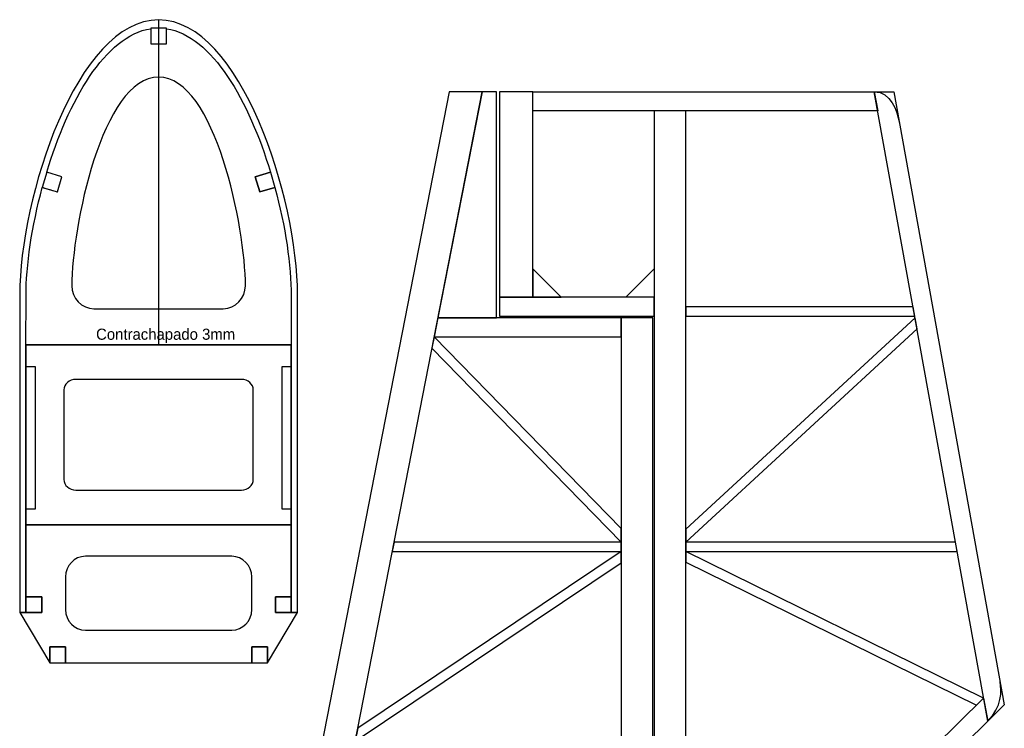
# Model space of a CAD drawing. Header units: millimetres. Extents: x 69 to 698, y -204 to 471.
# Tile 4 of 4: x 386 to 698, y 177 to 402. Entities that reach past the tile are written whole.
import ezdxf

# ---------------------------------------------------------------- set-up
doc = ezdxf.new("R2010")
doc.units = ezdxf.units.MM
doc.layers.add('Cuadernas', color=7, linetype='Continuous')
doc.layers.add('estabilizador', color=7, linetype='Continuous')
doc.styles.get("Standard").update_dxf_attribs({"font": 'txt.shx', "bigfont": 'extfont2.shx'})

msp = doc.modelspace()

# ---------------------------------------------------------------- linework, layer by layer
at = {"layer": 'Cuadernas'}
for points in [[(427.69, 393.98), (432.69, 393.98), (432.69, 398.98), (427.69, 398.98), (427.69, 393.98)], [(388.17, 241.83), (472.2, 241.83), (472.2, 298.79), (388.17, 298.79), (388.17, 241.83)], [(388.17, 214.06), (393.17, 214.06), (393.17, 219.06), (388.17, 219.06), (388.17, 214.06)], [(467.2, 214.06), (472.2, 214.06), (472.2, 219.06), (467.2, 219.06), (467.2, 214.06)], [(395.69, 198.17), (400.69, 198.17), (400.69, 203.17), (395.69, 203.17), (395.69, 198.17)], [(459.69, 198.17), (464.69, 198.17), (464.69, 203.17), (459.69, 203.17), (459.69, 198.17)]]:
    msp.add_lwpolyline(points, close=True, dxfattribs=at)
for points, knots in [([(474.19, 214.06), (474.19, 214.06), (472.2, 214.06), (472.2, 214.06), (472.2, 214.06), (472.2, 214.06), (472.2, 298.79), (472.2, 298.79), (472.2, 298.79), (472.2, 298.79), (388.17, 298.79), (388.17, 298.79), (388.17, 298.79), (388.17, 298.79), (388.17, 214.06), (388.17, 214.06), (388.17, 214.06), (388.17, 214.06), (386.18, 214.06), (386.18, 214.06), (386.18, 214.06), (386.18, 214.06), (386.18, 314.56), (386.18, 314.56), (386.18, 314.56), (386.18, 345.05), (404.26, 401.66), (430.19, 401.6), (430.19, 401.6), (456.11, 401.66), (474.2, 345.05), (474.19, 314.56), (474.19, 314.56), (474.19, 314.56), (474.19, 214.06), (474.19, 214.06)], [0, 0, 0, 0, 0.111111, 0.111111, 0.111111, 0.111111, 0.222222, 0.222222, 0.222222, 0.222222, 0.333333, 0.333333, 0.333333, 0.333333, 0.444444, 0.444444, 0.444444, 0.444444, 0.555556, 0.555556, 0.555556, 0.555556, 0.666667, 0.666667, 0.666667, 0.666667, 0.777778, 0.777778, 0.777778, 0.777778, 0.888889, 0.888889, 0.888889, 0.888889, 1, 1, 1, 1]), ([(430.19, 401.6), (430.19, 401.6), (430.19, 342.68), (430.19, 342.68), (430.19, 342.68), (430.19, 342.68), (430.19, 298.79), (430.19, 298.79)], [0, 0, 0, 0, 0.5, 0.5, 0.5, 0.5, 1, 1, 1, 1]), ([(394.77, 353.39), (394.77, 353.39), (399.56, 351.95), (399.56, 351.95), (399.56, 351.95), (399.56, 351.95), (398.13, 347.16), (398.13, 347.16), (398.13, 347.16), (398.13, 347.16), (393.34, 348.59), (393.34, 348.59), (393.34, 348.59), (393.34, 348.59), (394.77, 353.39), (394.77, 353.39)], [0, 0, 0, 0, 0.25, 0.25, 0.25, 0.25, 0.5, 0.5, 0.5, 0.5, 0.75, 0.75, 0.75, 0.75, 1, 1, 1, 1]), ([(465.61, 353.39), (465.61, 353.39), (460.82, 351.95), (460.82, 351.95), (460.82, 351.95), (460.82, 351.95), (462.25, 347.16), (462.25, 347.16), (462.25, 347.16), (462.25, 347.16), (467.04, 348.59), (467.04, 348.59), (467.04, 348.59), (467.04, 348.59), (465.61, 353.39), (465.61, 353.39)], [0, 0, 0, 0, 0.25, 0.25, 0.25, 0.25, 0.5, 0.5, 0.5, 0.5, 0.75, 0.75, 0.75, 0.75, 1, 1, 1, 1])]:
    msp.add_open_spline(points, degree=3, knots=knots, dxfattribs=at)
at = {"layer": 'Cuadernas', "color": 254}
for points, knots in [([(430.19, 393.98), (430.19, 393.98), (430.19, 393.98), (430.19, 393.98), (430.19, 393.98), (430.19, 393.98), (427.69, 393.98), (427.69, 393.98), (427.69, 393.98), (427.69, 393.98), (427.69, 398.82), (427.69, 398.82), (427.69, 398.82), (413.22, 396.67), (401.54, 375.8), (394.73, 353.39), (394.73, 353.39), (394.73, 353.39), (399.56, 351.95), (399.56, 351.95), (399.56, 351.95), (399.56, 351.95), (398.13, 347.16), (398.13, 347.16), (398.13, 347.16), (398.11, 347.08), (393.38, 348.67), (393.35, 348.59), (393.35, 348.59), (390.02, 336.27), (388.18, 323.86), (388.18, 314.17), (388.18, 314.17), (388.18, 314.17), (388.17, 298.79), (388.17, 298.79), (388.17, 298.79), (388.17, 298.79), (472.21, 298.79), (472.21, 298.79), (472.21, 298.79), (472.21, 298.79), (472.19, 314.17), (472.19, 314.17), (472.19, 314.17), (472.2, 323.86), (470.36, 336.27), (467.02, 348.58), (467.02, 348.58), (467.02, 348.58), (462.25, 347.16), (462.25, 347.16), (462.25, 347.16), (462.25, 347.16), (460.82, 351.95), (460.82, 351.95), (460.82, 351.95), (460.82, 351.95), (465.64, 353.4), (465.64, 353.4), (465.64, 353.4), (458.83, 375.8), (447.15, 396.67), (432.69, 398.82), (432.69, 398.82), (432.69, 398.82), (432.69, 393.98), (432.69, 393.98), (432.69, 393.98), (432.69, 393.98), (430.19, 393.98), (430.19, 393.98)], [0, 0, 0, 0, 0.055556, 0.055556, 0.055556, 0.055556, 0.111111, 0.111111, 0.111111, 0.111111, 0.166667, 0.166667, 0.166667, 0.166667, 0.222222, 0.222222, 0.222222, 0.222222, 0.277778, 0.277778, 0.277778, 0.277778, 0.333333, 0.333333, 0.333333, 0.333333, 0.388889, 0.388889, 0.388889, 0.388889, 0.444444, 0.444444, 0.444444, 0.444444, 0.5, 0.5, 0.5, 0.5, 0.555556, 0.555556, 0.555556, 0.555556, 0.611111, 0.611111, 0.611111, 0.611111, 0.666667, 0.666667, 0.666667, 0.666667, 0.722222, 0.722222, 0.722222, 0.722222, 0.777778, 0.777778, 0.777778, 0.777778, 0.833333, 0.833333, 0.833333, 0.833333, 0.888889, 0.888889, 0.888889, 0.888889, 0.944444, 0.944444, 0.944444, 0.944444, 1, 1, 1, 1]), ([(430.19, 383.5), (448.13, 383.5), (457.69, 335.55), (457.69, 317.49), (457.69, 317.49), (457.69, 313.48), (454.53, 310.2), (450.67, 310.2), (450.67, 310.2), (450.67, 310.2), (409.7, 310.2), (409.7, 310.2), (409.7, 310.2), (405.84, 310.2), (402.69, 313.48), (402.69, 317.49), (402.69, 317.49), (402.69, 335.56), (412.23, 383.5), (430.19, 383.5)], [0, 0, 0, 0, 0.2, 0.2, 0.2, 0.2, 0.4, 0.4, 0.4, 0.4, 0.6, 0.6, 0.6, 0.6, 0.8, 0.8, 0.8, 0.8, 1, 1, 1, 1]), ([(388.17, 298.79), (388.17, 298.79), (388.17, 291.81), (388.17, 291.81), (388.17, 291.81), (388.17, 291.81), (391.17, 291.81), (391.17, 291.81), (391.17, 291.81), (391.17, 291.81), (391.17, 246.82), (391.17, 246.82), (391.17, 246.82), (391.17, 246.82), (388.17, 246.82), (388.17, 246.82), (388.17, 246.82), (388.17, 246.82), (388.17, 241.83), (388.17, 241.83), (388.17, 241.83), (388.17, 241.83), (472.2, 241.83), (472.2, 241.83), (472.2, 241.83), (472.2, 241.83), (472.2, 246.82), (472.2, 246.82), (472.2, 246.82), (472.2, 246.82), (469.2, 246.82), (469.2, 246.82), (469.2, 246.82), (469.2, 246.82), (469.2, 291.81), (469.2, 291.81), (469.2, 291.81), (469.2, 291.81), (472.2, 291.81), (472.2, 291.81), (472.2, 291.81), (472.2, 291.81), (472.2, 298.79), (472.2, 298.79), (472.2, 298.79), (472.2, 298.79), (388.17, 298.79), (388.17, 298.79)], [0, 0, 0, 0, 0.083333, 0.083333, 0.083333, 0.083333, 0.166667, 0.166667, 0.166667, 0.166667, 0.25, 0.25, 0.25, 0.25, 0.333333, 0.333333, 0.333333, 0.333333, 0.416667, 0.416667, 0.416667, 0.416667, 0.5, 0.5, 0.5, 0.5, 0.583333, 0.583333, 0.583333, 0.583333, 0.666667, 0.666667, 0.666667, 0.666667, 0.75, 0.75, 0.75, 0.75, 0.833333, 0.833333, 0.833333, 0.833333, 0.916667, 0.916667, 0.916667, 0.916667, 1, 1, 1, 1]), ([(403.93, 287.81), (403.93, 287.81), (456.43, 287.81), (456.43, 287.81), (456.43, 287.81), (458.5, 287.81), (460.18, 286.31), (460.18, 284.47), (460.18, 284.47), (460.18, 284.47), (460.18, 256.14), (460.18, 256.14), (460.18, 256.14), (460.18, 254.31), (458.5, 252.81), (456.43, 252.81), (456.43, 252.81), (456.43, 252.81), (403.93, 252.81), (403.93, 252.81), (403.93, 252.81), (401.87, 252.81), (400.18, 254.31), (400.18, 256.14), (400.18, 256.14), (400.18, 256.14), (400.18, 284.47), (400.18, 284.47), (400.18, 284.47), (400.18, 286.31), (401.87, 287.81), (403.93, 287.81)], [0, 0, 0, 0, 0.125, 0.125, 0.125, 0.125, 0.25, 0.25, 0.25, 0.25, 0.375, 0.375, 0.375, 0.375, 0.5, 0.5, 0.5, 0.5, 0.625, 0.625, 0.625, 0.625, 0.75, 0.75, 0.75, 0.75, 0.875, 0.875, 0.875, 0.875, 1, 1, 1, 1]), ([(395.69, 198.16), (395.69, 198.16), (386.18, 214.06), (386.18, 214.06), (386.18, 214.06), (386.18, 214.06), (393.17, 214.06), (393.17, 214.06), (393.17, 214.06), (393.17, 214.06), (393.17, 219.06), (393.17, 219.06), (393.17, 219.06), (393.17, 219.06), (388.17, 219.06), (388.17, 219.06), (388.17, 219.06), (388.17, 219.06), (388.17, 227.16), (388.17, 227.16), (388.17, 227.16), (388.17, 227.16), (388.17, 241.83), (388.17, 241.83), (388.17, 241.83), (388.17, 241.83), (472.2, 241.83), (472.2, 241.83), (472.2, 241.83), (472.2, 241.83), (472.2, 227.16), (472.2, 227.16), (472.2, 227.16), (472.2, 227.16), (472.2, 219.06), (472.2, 219.06), (472.2, 219.06), (472.2, 219.06), (467.2, 219.06), (467.2, 219.06), (467.2, 219.06), (467.2, 219.06), (467.2, 214.06), (467.2, 214.06), (467.2, 214.06), (467.2, 214.06), (474.19, 214.06), (474.19, 214.06), (474.19, 214.06), (474.19, 214.06), (464.69, 198.16), (464.69, 198.16), (464.69, 198.16), (464.69, 198.16), (464.69, 203.16), (464.69, 203.16), (464.69, 203.16), (464.69, 203.16), (459.69, 203.16), (459.69, 203.16), (459.69, 203.16), (459.69, 203.16), (459.69, 198.16), (459.69, 198.16), (459.69, 198.16), (459.69, 198.16), (400.69, 198.16), (400.69, 198.16), (400.69, 198.16), (400.69, 198.16), (400.69, 203.16), (400.69, 203.16), (400.69, 203.16), (400.69, 203.16), (395.69, 203.16), (395.69, 203.16), (395.69, 203.16), (395.69, 203.16), (395.69, 198.16), (395.69, 198.16)], [0, 0, 0, 0, 0.05, 0.05, 0.05, 0.05, 0.1, 0.1, 0.1, 0.1, 0.15, 0.15, 0.15, 0.15, 0.2, 0.2, 0.2, 0.2, 0.25, 0.25, 0.25, 0.25, 0.3, 0.3, 0.3, 0.3, 0.35, 0.35, 0.35, 0.35, 0.4, 0.4, 0.4, 0.4, 0.45, 0.45, 0.45, 0.45, 0.5, 0.5, 0.5, 0.5, 0.55, 0.55, 0.55, 0.55, 0.6, 0.6, 0.6, 0.6, 0.65, 0.65, 0.65, 0.65, 0.7, 0.7, 0.7, 0.7, 0.75, 0.75, 0.75, 0.75, 0.8, 0.8, 0.8, 0.8, 0.85, 0.85, 0.85, 0.85, 0.9, 0.9, 0.9, 0.9, 0.95, 0.95, 0.95, 0.95, 1, 1, 1, 1]), ([(406.98, 231.83), (406.98, 231.83), (453.39, 231.83), (453.39, 231.83), (453.39, 231.83), (456.85, 231.83), (459.69, 228.9), (459.69, 225.33), (459.69, 225.33), (459.69, 225.33), (459.69, 214.97), (459.69, 214.97), (459.69, 214.97), (459.69, 211.4), (456.85, 208.47), (453.39, 208.47), (453.39, 208.47), (453.39, 208.47), (406.98, 208.47), (406.98, 208.47), (406.98, 208.47), (403.52, 208.47), (400.69, 211.4), (400.69, 214.97), (400.69, 214.97), (400.69, 214.97), (400.69, 225.33), (400.69, 225.33), (400.69, 225.33), (400.69, 228.9), (403.52, 231.83), (406.98, 231.83)], [0, 0, 0, 0, 0.125, 0.125, 0.125, 0.125, 0.25, 0.25, 0.25, 0.25, 0.375, 0.375, 0.375, 0.375, 0.5, 0.5, 0.5, 0.5, 0.625, 0.625, 0.625, 0.625, 0.75, 0.75, 0.75, 0.75, 0.875, 0.875, 0.875, 0.875, 1, 1, 1, 1])]:
    msp.add_open_spline(points, degree=3, knots=knots, dxfattribs=at)
at = {"layer": 'Cuadernas'}
msp.add_open_spline([(428.94, 393.98), (428.94, 393.98), (430.19, 393.98), (430.19, 393.98)], degree=3, dxfattribs=at)
at = {"layer": 'estabilizador'}
for points in [[(548.72, 313.84), (548.72, 378.84), (538.22, 378.84), (538.22, 313.84), (548.72, 313.84)], [(597.22, 109.84), (597.22, 372.84), (587.22, 372.84), (587.22, 109.84), (597.22, 109.84)], [(587.22, 307.84), (587.22, 313.84), (538.22, 313.84), (538.22, 307.84), (587.22, 307.84)], [(586.72, 98.84), (586.72, 307.34), (576.72, 307.34), (576.72, 98.84), (586.72, 98.84)]]:
    msp.add_lwpolyline(points, close=True, dxfattribs=at)
for points, knots in [([(471.22, 98.84), (471.22, 98.84), (471.21, 117.89), (471.21, 117.89), (471.21, 117.89), (471.21, 117.89), (522.28, 378.84), (522.28, 378.84), (522.28, 378.84), (522.28, 378.84), (532.65, 378.84), (532.65, 378.84), (532.65, 378.84), (532.65, 378.84), (493.25, 177.49), (493.25, 177.49), (493.25, 177.49), (493.25, 177.49), (492.43, 173.33), (492.43, 173.33), (492.43, 173.33), (492.43, 173.33), (477.85, 98.84), (477.85, 98.84), (477.85, 98.84), (477.85, 98.84), (471.22, 98.84), (471.22, 98.84)], [0, 0, 0, 0, 0.142857, 0.142857, 0.142857, 0.142857, 0.285714, 0.285714, 0.285714, 0.285714, 0.428571, 0.428571, 0.428571, 0.428571, 0.571429, 0.571429, 0.571429, 0.571429, 0.714286, 0.714286, 0.714286, 0.714286, 0.857143, 0.857143, 0.857143, 0.857143, 1, 1, 1, 1]), ([(518.66, 307.34), (518.66, 307.34), (532.65, 378.84), (532.65, 378.84), (532.65, 378.84), (532.65, 378.84), (537.22, 378.84), (537.22, 378.84), (537.22, 378.84), (537.22, 378.84), (537.22, 307.34), (537.22, 307.34), (537.22, 307.34), (537.22, 307.34), (518.66, 307.34), (518.66, 307.34)], [0, 0, 0, 0, 0.25, 0.25, 0.25, 0.25, 0.5, 0.5, 0.5, 0.5, 0.75, 0.75, 0.75, 0.75, 1, 1, 1, 1]), ([(548.72, 378.84), (548.72, 378.84), (548.72, 372.84), (548.72, 372.84), (548.72, 372.84), (548.72, 372.84), (657.99, 372.84), (657.99, 372.84), (657.99, 372.84), (657.99, 372.84), (656.91, 378.84), (656.91, 378.84), (656.91, 378.84), (656.91, 378.84), (548.72, 378.84), (548.72, 378.84)], [0, 0, 0, 0, 0.25, 0.25, 0.25, 0.25, 0.5, 0.5, 0.5, 0.5, 0.75, 0.75, 0.75, 0.75, 1, 1, 1, 1]), ([(656.91, 378.84), (656.91, 378.84), (692.86, 179.7), (692.86, 179.7), (692.86, 179.7), (692.86, 179.7), (698.09, 184.86), (698.09, 184.86), (698.09, 184.86), (698.09, 184.86), (663.07, 378.84), (663.07, 378.84), (663.07, 378.84), (663.07, 378.84), (656.91, 378.84), (656.91, 378.84)], [0, 0, 0, 0, 0.25, 0.25, 0.25, 0.25, 0.5, 0.5, 0.5, 0.5, 0.75, 0.75, 0.75, 0.75, 1, 1, 1, 1]), ([(548.72, 313.84), (548.72, 313.84), (548.72, 322.84), (548.72, 322.84), (548.72, 322.84), (548.72, 322.84), (557.72, 313.84), (557.72, 313.84), (557.72, 313.84), (557.72, 313.84), (548.72, 313.84), (548.72, 313.84)], [0, 0, 0, 0, 0.333333, 0.333333, 0.333333, 0.333333, 0.666667, 0.666667, 0.666667, 0.666667, 1, 1, 1, 1]), ([(587.22, 313.84), (587.22, 313.84), (587.22, 322.84), (587.22, 322.84), (587.22, 322.84), (587.22, 322.84), (578.22, 313.84), (578.22, 313.84), (578.22, 313.84), (578.22, 313.84), (587.22, 313.84), (587.22, 313.84)], [0, 0, 0, 0, 0.333333, 0.333333, 0.333333, 0.333333, 0.666667, 0.666667, 0.666667, 0.666667, 1, 1, 1, 1]), ([(597.22, 307.84), (597.22, 307.84), (597.22, 310.84), (597.22, 310.84), (597.22, 310.84), (597.22, 310.84), (669.18, 310.84), (669.18, 310.84), (669.18, 310.84), (669.18, 310.84), (669.72, 307.84), (669.72, 307.84), (669.72, 307.84), (669.72, 307.84), (597.22, 307.84), (597.22, 307.84)], [0, 0, 0, 0, 0.25, 0.25, 0.25, 0.25, 0.5, 0.5, 0.5, 0.5, 0.75, 0.75, 0.75, 0.75, 1, 1, 1, 1]), ([(576.72, 307.34), (576.72, 307.34), (576.72, 301.34), (576.72, 301.34), (576.72, 301.34), (576.72, 301.34), (517.48, 301.34), (517.48, 301.34), (517.48, 301.34), (517.48, 301.34), (518.66, 307.34), (518.66, 307.34), (518.66, 307.34), (518.66, 307.34), (576.72, 307.34), (576.72, 307.34)], [0, 0, 0, 0, 0.25, 0.25, 0.25, 0.25, 0.5, 0.5, 0.5, 0.5, 0.75, 0.75, 0.75, 0.75, 1, 1, 1, 1]), ([(597.22, 236.34), (597.22, 236.34), (597.22, 240.42), (597.22, 240.42), (597.22, 240.42), (597.22, 240.42), (669.81, 307.34), (669.81, 307.34), (669.81, 307.34), (669.81, 307.34), (670.45, 303.85), (670.45, 303.85), (670.45, 303.85), (670.45, 303.85), (597.22, 236.34), (597.22, 236.34)], [0, 0, 0, 0, 0.25, 0.25, 0.25, 0.25, 0.5, 0.5, 0.5, 0.5, 0.75, 0.75, 0.75, 0.75, 1, 1, 1, 1]), ([(576.72, 236.34), (576.72, 236.34), (516.78, 297.76), (516.78, 297.76), (516.78, 297.76), (516.78, 297.76), (517.48, 301.34), (517.48, 301.34), (517.48, 301.34), (517.48, 301.34), (517.49, 301.34), (517.49, 301.34), (517.49, 301.34), (517.49, 301.34), (576.72, 240.63), (576.72, 240.63), (576.72, 240.63), (576.72, 240.63), (576.72, 236.34), (576.72, 236.34)], [0, 0, 0, 0, 0.2, 0.2, 0.2, 0.2, 0.4, 0.4, 0.4, 0.4, 0.6, 0.6, 0.6, 0.6, 0.8, 0.8, 0.8, 0.8, 1, 1, 1, 1]), ([(576.72, 236.34), (576.72, 236.34), (576.72, 233.34), (576.72, 233.34), (576.72, 233.34), (576.72, 233.34), (504.18, 233.34), (504.18, 233.34), (504.18, 233.34), (504.18, 233.34), (504.76, 236.34), (504.76, 236.34), (504.76, 236.34), (504.76, 236.34), (576.72, 236.34), (576.72, 236.34)], [0, 0, 0, 0, 0.25, 0.25, 0.25, 0.25, 0.5, 0.5, 0.5, 0.5, 0.75, 0.75, 0.75, 0.75, 1, 1, 1, 1]), ([(597.22, 233.34), (597.22, 233.34), (597.22, 236.34), (597.22, 236.34), (597.22, 236.34), (597.22, 236.34), (682.63, 236.34), (682.63, 236.34), (682.63, 236.34), (682.63, 236.34), (683.18, 233.34), (683.18, 233.34), (683.18, 233.34), (683.18, 233.34), (597.22, 233.34), (597.22, 233.34)], [0, 0, 0, 0, 0.25, 0.25, 0.25, 0.25, 0.5, 0.5, 0.5, 0.5, 0.75, 0.75, 0.75, 0.75, 1, 1, 1, 1]), ([(576.72, 233.34), (576.72, 233.34), (576.72, 229.73), (576.72, 229.73), (576.72, 229.73), (576.72, 229.73), (492.43, 173.34), (492.43, 173.34), (492.43, 173.34), (492.43, 173.34), (493.25, 177.49), (493.25, 177.49), (493.25, 177.49), (493.25, 177.49), (576.72, 233.34), (576.72, 233.34)], [0, 0, 0, 0, 0.25, 0.25, 0.25, 0.25, 0.5, 0.5, 0.5, 0.5, 0.75, 0.75, 0.75, 0.75, 1, 1, 1, 1]), ([(597.22, 233.34), (597.22, 233.34), (691.54, 186.97), (691.54, 186.97), (691.54, 186.97), (691.54, 186.97), (689.28, 184.75), (689.28, 184.75), (689.28, 184.75), (689.28, 184.75), (597.22, 230), (597.22, 230), (597.22, 230), (597.22, 230), (597.22, 233.34), (597.22, 233.34)], [0, 0, 0, 0, 0.25, 0.25, 0.25, 0.25, 0.5, 0.5, 0.5, 0.5, 0.75, 0.75, 0.75, 0.75, 1, 1, 1, 1]), ([(692.88, 179.67), (697.37, 184.14), (697.26, 189.23), (696.77, 192.14), (696.77, 192.14), (696.77, 192.14), (696.81, 192.14), (696.81, 192.14)], [0, 0, 0, 0, 0.5, 0.5, 0.5, 0.5, 1, 1, 1, 1]), ([(613.22, 109.84), (613.22, 109.84), (621.91, 109.84), (621.91, 109.84), (621.91, 109.84), (621.91, 109.84), (692.86, 179.7), (692.86, 179.7), (692.86, 179.7), (692.86, 179.7), (691.54, 186.97), (691.54, 186.97), (691.54, 186.97), (691.54, 186.97), (613.22, 109.84), (613.22, 109.84)], [0, 0, 0, 0, 0.25, 0.25, 0.25, 0.25, 0.5, 0.5, 0.5, 0.5, 0.75, 0.75, 0.75, 0.75, 1, 1, 1, 1])]:
    msp.add_open_spline(points, degree=3, knots=knots, dxfattribs=at)
msp.add_open_spline([(656.9, 378.84), (662.16, 378.83), (664.16, 372.94), (664.84, 369.02)], degree=3, dxfattribs=at)

# ---------------------------------------------------------------- texts
at = {"layer": 'Cuadernas', "insert": (410.38, 303.89), "char_height": 3.5278, "attachment_point": 1}
msp.add_mtext('\\fAvantGarde Bk BT;Contrachapado 3mm', dxfattribs=at)

doc.saveas('drawing.dxf')
